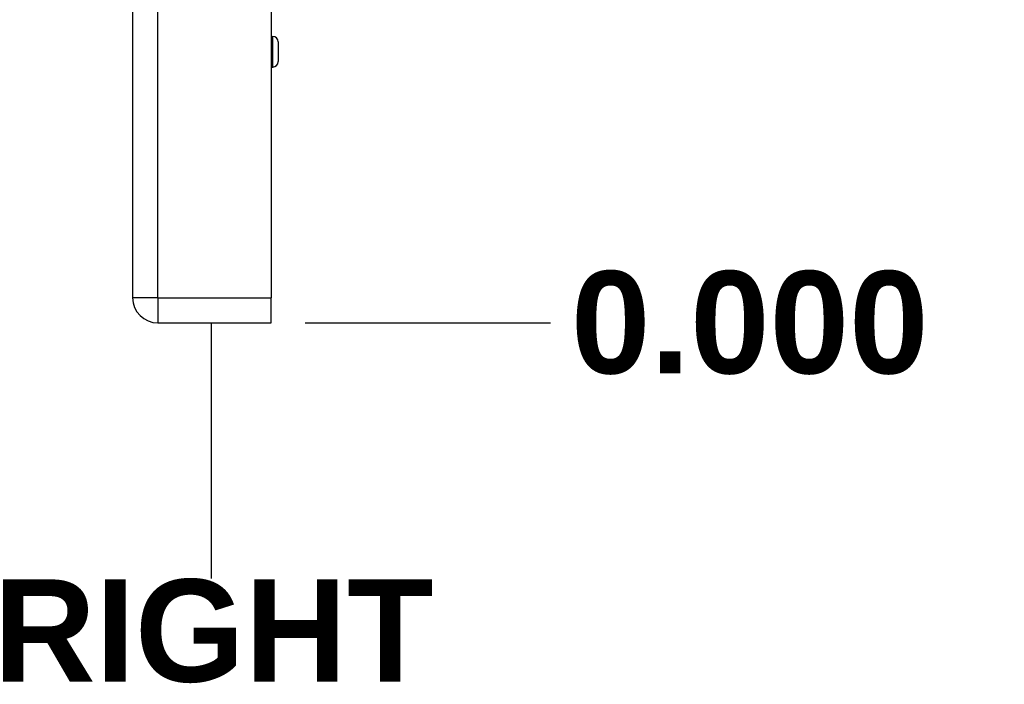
# Model space of a CAD drawing. Header units: inches. Extents: x 2 to 104, y 2 to 68.
# Tile 67 of 98: x 73.4 to 80.62, y 18.12 to 23. Entities that reach past the tile are written whole.
import ezdxf

# ---------------------------------------------------------------- set-up
doc = ezdxf.new("R2010")
doc.units = ezdxf.units.IN
doc.header["$LTSCALE"] = 6.250991
doc.header["$MEASUREMENT"] = 0
doc.layers.get('0').update_dxf_attribs({"lineweight": 25})
for name, color, linetype, lineweight in [('Dimensions(ANSI)', 7, 'Continuous', 25), ('Sketch Geometry(ANSI)', 7, 'Continuous', 25), ('Symbols(ANSI)', 7, 'Continuous', 25), ('Visible Edges(ANSI)', 7, 'Continuous', 25), ('Visible Tangent Edges(ANSI)', 7, 'Continuous', 25)]:
    doc.layers.add(name, color=color, linetype=linetype, lineweight=lineweight)
doc.styles.add('Dimension-ANSI', font='arialbd.ttf')
doc.dimstyles.new('INCH-ANSI', dxfattribs={"dimscale": 6.250991, "dimtxt": 0.12, "dimasz": 0.098425, "dimexe": 0.04, "dimexo": 0.04, "dimgap": 0.031496, "dimtad": 0, "dimtih": 1, "dimtoh": 1, "dimdec": 3, "dimrnd": 1e-08, "dimzin": 0, "dimdsep": 46, "dimtxsty": 'Dimension-ANSI', "dimcen": 0.09, "dimdle": 0.312, "dimclrd": 179, "dimclre": 179, "dimclrt": 7, "dimadec": 1, "dimazin": 0, "dimtfac": 1, "dimtdec": 3, "dimtofl": 0, "dimtmove": 0, "dimatfit": 3, "dimfxl": 1, "dimtolj": 1, "dimtzin": 4, "dimlwd": 25, "dimlwe": 25, "dimarcsym": 0})

# ---------------------------------------------------------------- blocks, each defined once
blk = doc.blocks.new('*D18')
at = {"layer": 'Defpoints', "color": 0, "linetype": 'Continuous', "transparency": 16777216}
for p in [(75.2405, 20.773), (75.2405, 20.773), (77.2894, 20.773)]:
    blk.add_point(p, dxfattribs=at)
at = {"layer": 'Dimensions(ANSI)', "color": 179, "linetype": 'Continuous', "lineweight": 25, "true_color": 0x262658, "transparency": 16777216}
blk.add_line((75.4905, 20.773), (77.2894, 20.773), dxfattribs=at)
at = {"layer": 'Dimensions(ANSI)', "color": 7, "linetype": 'Continuous', "lineweight": 25, "transparency": 16777216, "insert": (78.7496, 20.773), "char_height": 0.75012, "attachment_point": 5, "style": 'Dimension-ANSI'}
blk.add_mtext('\\A1;0.000', dxfattribs=at)
blk = doc.blocks.new('*D19')
at = {"layer": 'Defpoints', "color": 0, "linetype": 'Continuous', "transparency": 16777216}
for p in [(75.2405, 50.9806), (77.2894, 50.9806), (75.2405, 20.773)]:
    blk.add_point(p, dxfattribs=at)
at = {"layer": 'Dimensions(ANSI)', "color": 179, "linetype": 'Continuous', "lineweight": 25, "true_color": 0x262658, "transparency": 16777216}
blk.add_line((75.4905, 50.9806), (77.2894, 50.9806), dxfattribs=at)
at = {"layer": 'Dimensions(ANSI)', "color": 7, "linetype": 'Continuous', "lineweight": 25, "transparency": 16777216, "insert": (79.0533, 50.9806), "char_height": 0.75012, "attachment_point": 5, "style": 'Dimension-ANSI'}
blk.add_mtext('\\A1;23.803', dxfattribs=at)
blk = doc.blocks.new('RIGHT')
at = {"layer": 'Sketch Geometry(ANSI)'}
blk.add_line((0, 0.15), (0, -0.15), dxfattribs=at)
at = {"layer": 'Symbols(ANSI)', "color": 7, "insert": (0, -0.2119), "char_height": 0.12, "attachment_point": 5, "style": 'Dimension-ANSI'}
blk.add_mtext('\\fArial|b1|i0;RIGHT', dxfattribs=at)

msp = doc.modelspace()

# ---------------------------------------------------------------- linework, layer by layer
at = {"layer": 'Visible Edges(ANSI)'}
for p, q in [((74.2252, 50.7954), (74.2252, 20.9583)), ((75.2405, 50.7954), (75.2405, 20.9583)), ((75.2405, 22.8738), (75.2518, 22.8738)), ((75.2918, 22.8339), (75.2918, 22.689)), ((75.2405, 22.649), (75.2518, 22.649)), ((75.2405, 20.773), (75.2405, 20.9583)), ((74.4105, 20.773), (75.2405, 20.773))]:
    msp.add_line(p, q, dxfattribs=at)
for centre, radius, start, end in [((75.2518, 22.8339), 0.04, 0, 90), ((75.2518, 22.689), 0.04, 270, 0), ((74.4105, 20.9583), 0.1853, 180, 270)]:
    msp.add_arc(centre, radius, start, end, dxfattribs=at)
at = {"layer": 'Visible Tangent Edges(ANSI)'}
for p, q in [((74.4105, 20.9583), (74.4105, 50.7954)), ((75.2518, 22.649), (75.2518, 22.8738)), ((74.4105, 20.9583), (74.2252, 20.9583)), ((74.4105, 20.9583), (74.4105, 20.773)), ((74.4105, 20.9583), (75.2405, 20.9583))]:
    msp.add_line(p, q, dxfattribs=at)

# ---------------------------------------------------------------- block references
at = {"xscale": 6.25099146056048, "yscale": 6.25099146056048, "zscale": 6.25099146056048}
msp.add_blockref('RIGHT', (74.8001, 19.8378), dxfattribs=at)

# ---------------------------------------------------------------- dimensions: what is measured, and where the dimension line sits
at = {"layer": 'Dimensions(ANSI)', "color": 179, "linetype": 'Continuous', "lineweight": 25, "true_color": 0x262658}
for feature_location, offset, origin, picture, middle in [((75.2405, 50.9806), (2.0489, 0), (75.2405, 20.773), '*D19', (79.0533, 50.9806)), ((75.240484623, 20.7729719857), (2.0489104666, 0), (75.240484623, 20.7729719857), '*D18', (78.7496081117, 20.7729719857))]:
    dim = msp.add_ordinate_dim(feature_location=feature_location, offset=offset, dtype=0, origin=origin, dimstyle='INCH-ANSI', override={"dimgap": 0.031496, "dimtad": 0, "dimdec": 3, "dimlfac": 0.787979, "dimtol": 0, "dimlim": 0, "dimtp": 0, "dimtm": 0, "dimtdec": 3}, dxfattribs=at)
    dim.commit()
    dim.dimension.update_dxf_attribs({"geometry": picture, "text_midpoint": middle})

doc.saveas('drawing.dxf')
